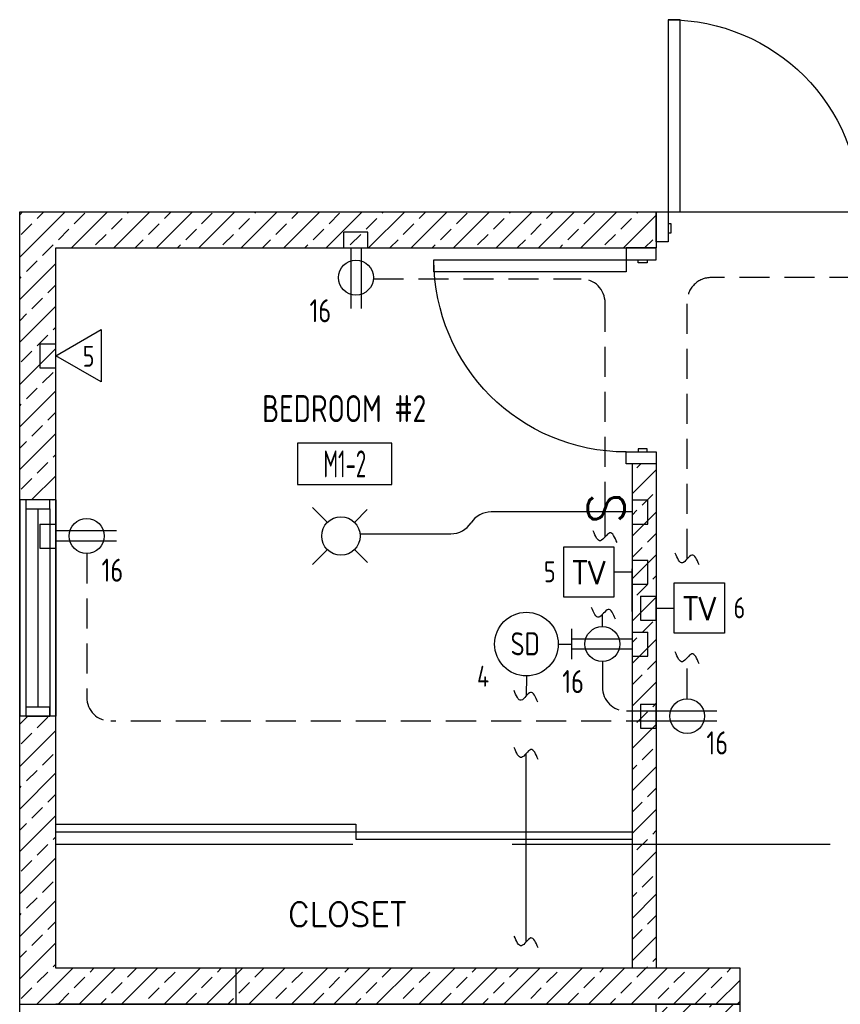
# Model space of a CAD drawing. Header units: inches. Extents: x 23373 to 33923, y 1540 to 5670.
# Tile 65 of 106: x 30103 to 30240, y 2706 to 2870. Entities that reach past the tile are written whole.
import ezdxf
from ezdxf.enums import TextEntityAlignment as Align

# ---------------------------------------------------------------- set-up
doc = ezdxf.new("R2010")
doc.units = ezdxf.units.IN
doc.header["$LTSCALE"] = 2
doc.header["$MEASUREMENT"] = 0
doc.linetypes.add('DASHED', pattern=[0.75, 0.5, -0.25])
doc.linetypes.add('HIDDEN', pattern=[0.375, 0.25, -0.125])
doc.layers.get('0').update_dxf_attribs({"color": 8, "linetype": 'CONTINUOUS'})
for name, color, linetype in [('a-door', 8, 'CONTINUOUS'), ('eeCtvDist', 5, 'CONTINUOUS'), ('eeFaDist', 4, 'CONTINUOUS'), ('eeLight-LINE', 5, 'CONTINUOUS'), ('eeLightDist', 200, 'CONTINUOUS'), ('eeLightSwitches', 200, 'CONTINUOUS'), ('eeRecepDist', 120, 'CONTINUOUS'), ('eeRecepLINE', 120, 'HIDDEN'), ('eeTelDist', 5, 'CONTINUOUS'), ('G-SYMB', 1, 'CONTINUOUS'), ('Hatch-ExisWalls', 123, 'CONTINUOUS'), ('roof', 8, 'DASHED'), ('TEXT', 2, 'CONTINUOUS'), ('Walls', 1, 'CONTINUOUS')]:
    doc.layers.add(name, color=color, linetype=linetype)
doc.styles.add('100-48', font='archstyl.shx', dxfattribs={"width": 0.9, "height": 4.8})
doc.styles.add('MED', font='archstyl.shx', dxfattribs={"width": 0.8, "height": 0.125})
doc.styles.get("Standard").update_dxf_attribs({"font": 'simplex.shx'})
pattern_1 = [(45, (481.9546, 1.625), (-3.5355339, 3.5355339), []), (45, (485.49, 1.625), (-3.5355339, 3.5355339), [2.5, -1.25])]

# ---------------------------------------------------------------- blocks, each defined once
blk = doc.blocks.new('AINC-ROOMID')
at = {"layer": 'G-SYMB'}
blk.add_lwpolyline([(-0.2473, -0.3519), (0.2533, -0.3519), (0.2533, -0.1607), (-0.2473, -0.1607)], close=True, dxfattribs=at)
at = {"layer": 'G-SYMB', "color": 4, "linetype": 'Continuous', "style": 'MED', "oblique": -180, "text_generation_flag": 6}
for tag, p in [('%%UROOM-ID', (0, 0.2093)), ('%%USPAN', (0, 0))]:
    blk.add_attdef(tag, text='', height=0.125, rotation=180, dxfattribs=at).set_placement(p, align=Align.MIDDLE)
at = {"layer": 'G-SYMB', "color": 4, "linetype": 'Continuous', "style": 'MED', "text_generation_flag": 6, "width": 0.75}
blk.add_attdef('R-NUM', text='', height=0.125, rotation=180, dxfattribs=at).set_placement((0.003, -0.2563), align=Align.MIDDLE)
blk = doc.blocks.new('Recep-1')
at = {"layer": 'eeRecepDist', "linetype": 'Continuous'}
for p, q in [((0, 0.0176), (0.2108, 0.0176)), ((0, -0.0176), (0.2108, -0.0176))]:
    blk.add_line(p, q, dxfattribs=at)
blk.add_circle((0.1032, 0), 0.0606, dxfattribs=at)
blk = doc.blocks.new('TEL-OUT')
at = {"layer": 'eeTelDist', "linetype": 'ByBlock'}
for p, q in [((0, 0), (0.1574, 0.0909)), ((0.1574, 0.0909), (0.1574, -0.0909)), ((0.1574, -0.0909), (0, 0))]:
    blk.add_line(p, q, dxfattribs=at)
at = {"layer": 'eeTelDist'}
blk.add_line((0, -0.0725), (0, 0.0725), dxfattribs=at)
blk = doc.blocks.new('Smoke-Dt')
at = {"layer": 'eeFaDist'}
blk.add_circle((0, 0), 0.1104, dxfattribs=at)
at = {"layer": 'eeFaDist', "style": '100-48', "width": 0.9}
blk.add_text('SD', height=0.08, dxfattribs=at).set_placement((-0.0548, -0.0391))
blk = doc.blocks.new('SP-SW')
at = {"layer": 'eeLightSwitches', "linetype": 'ByBlock'}
blk.add_line((0, 0), (0, 0.1873), dxfattribs=at)
blk.add_text('S', height=0.1272, dxfattribs=at).set_placement((-0.0418, 0.0268))
blk = doc.blocks.new('CEIL-LGT')
at = {"layer": 'eeLightDist', "linetype": 'ByBlock'}
for p, q in [((-0.0477, 0.0477), (-0.0991, 0.0991)), ((0.047, 0.047), (0.0916, 0.0916)), ((-0.047, -0.047), (-0.0987, -0.0987)), ((0.0477, -0.0477), (0.0918, -0.0918))]:
    blk.add_line(p, q, dxfattribs=at)
blk.add_circle((0, 0), 0.0667, dxfattribs=at)
blk = doc.blocks.new('CAJA 4X4 RECEPT')
at = {"layer": 'eeRecepDist', "color": 9}
for p, q in [((24134, 2831.23), (24130, 2831.23)), ((24130, 2828.61), (24130, 2831.23)), ((24134, 2828.61), (24134, 2831.23)), ((24130, 2828.61), (24134, 2828.61))]:
    blk.add_line(p, q, dxfattribs=at)
blk = doc.blocks.new('CAJA 4X4 LUCES')
at = {"layer": 'eeLight-LINE', "color": 8, "ltscale": 2}
for p, q in [((24065.99, 2814.84), (24061.99, 2814.84)), ((24061.99, 2812.21), (24061.99, 2814.84)), ((24065.99, 2812.21), (24065.99, 2814.84)), ((24061.99, 2812.21), (24065.99, 2812.21))]:
    blk.add_line(p, q, dxfattribs=at)

msp = doc.modelspace()

# ---------------------------------------------------------------- hatches: boundary and pattern name
at = {"layer": 'Hatch-ExisWalls'}
h = msp.add_hatch(dxfattribs=at)
h.set_pattern_fill('ANSI33', color=8, scale=20)
h.set_pattern_definition(pattern_1)
h.paths.add_polyline_path([(30109.29106556, 2832.23417149), (30175.38376347, 2832.23417149), (30175.38376347, 2838.23417149), (30103.29106556, 2838.23417149), (30103.29106556, 2790.23417149), (30109.29106556, 2790.23417149)])
h.paths.add_polyline_path([(30109.29106556, 2754.23417149), (30103.29106556, 2754.23417149), (30103.29106556, 2706.23417149), (30139.29106556, 2706.23417149), (30139.29106556, 2712.23417149), (30109.29106556, 2712.23417149)])
h.paths.add_polyline_path([(30403.29106556, 2838.23417149), (30367.29106556, 2838.23417149), (30367.29106556, 2832.23417149), (30397.29106556, 2832.23417149), (30397.29106556, 2754.23417149), (30403.29106556, 2754.23417149)])
h.paths.add_polyline_path([(30403.29106556, 2754.23417149), (30397.29106556, 2754.23417149), (30397.29106556, 2712.23417149), (30367.29106556, 2712.23417149), (30367.29106556, 2706.23417149), (30403.29106556, 2706.23417149)])
h = msp.add_hatch(dxfattribs=at)
h.set_pattern_fill('ANSI33', color=8, scale=20)
h.set_pattern_definition(pattern_1)
h.paths.add_polyline_path([(30209.29106556, 2838.23417149), (30175.29106556, 2838.23417149), (30175.29106556, 2832.23417149), (30209.29106556, 2832.23417149)])
h.paths.add_polyline_path([(30366.84685365, 2838.23417149), (30245.29106556, 2838.23417149), (30245.29106556, 2832.23417149), (30366.84685365, 2832.23417149)])
h = msp.add_hatch(dxfattribs=at)
h.set_pattern_fill('ANSI33', color=8, scale=20)
h.set_pattern_definition(pattern_1)
h.paths.add_polyline_path([(30209.29106556, 2796.23417149), (30205.29106556, 2796.23417149), (30205.29106556, 2712.23417149), (30209.29106556, 2712.23417149)])
h = msp.add_hatch(dxfattribs=at)
h.set_pattern_fill('ANSI33', color=8, scale=20)
h.set_pattern_definition(pattern_1)
h.paths.add_polyline_path([(30223.29106556, 2712.23417149), (30139.29106556, 2712.23417149), (30139.29106556, 2706.23417149), (30223.29106556, 2706.23417149)])
h = msp.add_hatch(dxfattribs=at)
h.set_pattern_fill('ANSI33', color=8, scale=20)
h.set_pattern_definition([(45, (964.291, -155.3547), (-3.5355339, 3.5355339), []), (45, (967.8267, -155.3547), (-3.5355339, 3.5355339), [2.5, -1.25])])
h.paths.add_polyline_path([(30223.29106556, 2706.23417237), (30209.29106556, 2706.23417237), (30209.29106556, 2700.23417237), (30223.29106556, 2700.23417237)])

# ---------------------------------------------------------------- linework, layer by layer
at = {"color": 1}
msp.add_line((30209.29106556, 2838.23417149), (30245.29106556, 2838.23417149), dxfattribs=at)
at = {"layer": 'a-door'}
for p, q in [((30103.29106556, 2790.23417149), (30103.29106689, 2754.23417149)), ((30109.29106556, 2790.23417149), (30109.29106556, 2754.23417149)), ((30104.29106556, 2788.73417149), (30104.29106556, 2754.23417349)), ((30106.29106556, 2788.73417149), (30106.29106556, 2755.73417349)), ((30108.29106556, 2788.73417149), (30108.29106556, 2754.23417349))]:
    msp.add_line(p, q, dxfattribs=at)
at = {"layer": 'a-door', "linetype": 'Continuous', "lineweight": -3}
for p, q in [((30109.29106556, 2736.23417149), (30159.29106556, 2736.23417149)), ((30159.29106556, 2736.23417149), (30159.29106556, 2733.73417149)), ((30109.29106556, 2734.98417149), (30205.29106556, 2734.98417149)), ((30159.29106556, 2733.73417149), (30205.29106556, 2733.73417149))]:
    msp.add_line(p, q, dxfattribs=at)
for points in [[(30211.29106556, 2838.23417149), (30213.29106556, 2838.23417149), (30213.29106556, 2870.23417149), (30211.29106556, 2870.23417149)], [(30211.29106556, 2833.23417149), (30209.29106556, 2833.23417149), (30209.29106556, 2838.23417149), (30211.29106556, 2838.23417149)], [(30211.29106556, 2834.73417149), (30211.79106556, 2834.73417149), (30211.79106556, 2836.23417149), (30211.29106556, 2836.23417149)], [(30209.29106556, 2830.23417149), (30209.29106556, 2832.23417149), (30204.29106556, 2832.23417149), (30204.29106556, 2830.23417149)], [(30204.29106556, 2830.23417149), (30204.29106556, 2828.23417149), (30172.29106556, 2828.23417149), (30172.29106556, 2830.23417149)], [(30207.79106556, 2830.23417149), (30207.79106556, 2829.73417149), (30206.29106556, 2829.73417149), (30206.29106556, 2830.23417149)], [(30209.29106556, 2798.23417149), (30209.29106556, 2796.23417149), (30204.29106556, 2796.23417149), (30204.29106556, 2798.23417149)], [(30207.79106556, 2798.23417149), (30207.79106556, 2798.73417149), (30206.29106556, 2798.73417149), (30206.29106556, 2798.23417149)]]:
    msp.add_lwpolyline(points, close=True, dxfattribs=at)
at = {"layer": 'a-door'}
for points in [[(30104.29106556, 2790.23417149), (30104.29106556, 2788.73417149), (30108.29106556, 2788.73417149), (30108.29106556, 2790.23417149)], [(30104.29106556, 2755.73417349), (30104.29106556, 2754.23417349), (30108.29106556, 2754.23417349), (30108.29106556, 2755.73417349)]]:
    msp.add_lwpolyline(points, close=True, dxfattribs=at)
at = {"layer": 'a-door', "linetype": 'Continuous', "lineweight": -3, "extrusion": (0, 0, -1)}
for centre, start, end in [((-30211.29106556, 2838.23417149), 90, 180), ((-30204.29106556, 2830.23417149), 270, 0)]:
    msp.add_arc(centre, 32, start, end, dxfattribs=at)
at = {"layer": 'eeCtvDist', "linetype": 'ByBlock'}
for p, q in [((30193.88890999, 2782.42133532), (30202.26323765, 2782.42133532)), ((30193.88890999, 2774.04700765), (30193.88890999, 2782.42133532)), ((30202.26323765, 2782.42133532), (30202.26323765, 2774.04700765)), ((30205.29106556, 2778.23417149), (30202.26323765, 2778.23417149)), ((30205.29106556, 2771.68331433), (30205.29106556, 2778.7850282)), ((30209.29106556, 2775.78502842), (30209.29106556, 2768.68331456)), ((30212.31808366, 2776.42133532), (30220.69241133, 2776.42133532)), ((30212.31808366, 2768.04700765), (30212.31808366, 2776.42133532)), ((30220.69241133, 2776.42133532), (30220.69241133, 2768.04700765)), ((30202.26323765, 2774.04700765), (30193.88890999, 2774.04700765)), ((30209.29106556, 2772.23417149), (30212.31889347, 2772.23417149)), ((30220.69241133, 2768.04700765), (30212.31808366, 2768.04700765))]:
    msp.add_line(p, q, dxfattribs=at)
at = {"layer": 'eeFaDist'}
for p, q in [((30195.17103378, 2768.75598601), (30195.17103378, 2763.71333978)), ((30192.98238524, 2766.2346629), (30195.17103378, 2766.2346629))]:
    msp.add_line(p, q, dxfattribs=at)
at = {"layer": 'eeFaDist', "ltscale": 10}
msp.add_line((30187.68204049, 2760.93431814), (30187.61833755, 2757.55970305), dxfattribs=at)
at = {"layer": 'eeFaDist', "ltscale": 2}
msp.add_line((30187.63871793, 2716.60581976), (30187.63871793, 2748.00159917), dxfattribs=at)
at = {"layer": 'eeFaDist', "ltscale": 10}
for points in [[(30189.57683208, 2756.56012085), (30188.37244559, 2758.18831662), (30186.82258695, 2756.8846654), (30185.61820046, 2758.51286117)], [(30189.61803645, 2747.03276014), (30188.41364996, 2748.66095592), (30186.86379133, 2747.35730469), (30185.65940484, 2748.98550047)], [(30189.61803645, 2715.65094728), (30188.41364996, 2717.27914306), (30186.86379133, 2715.97549183), (30185.65940484, 2717.60368761)]]:
    msp.add_spline(points, degree=3, dxfattribs=at)
at = {"layer": 'eeLight-LINE', "ltscale": 10}
for p, q in [((30196.29933562, 2788.23417149), (30181.80998541, 2788.23417149)), ((30159.96899785, 2784.60933217), (30175.11237621, 2784.60933217))]:
    msp.add_line(p, q, dxfattribs=at)
for centre, start, end in [((30181.80998541, 2784.23417149), 90, 146.8457374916), ((30175.11237621, 2788.60933217), 270, 326.8457374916)]:
    msp.add_arc(centre, 4, start, end, dxfattribs=at)
at = {"layer": 'eeRecepLINE', "ltscale": 10}
for p, q in [((30162.19121006, 2827.06929059), (30196.79522666, 2827.0690651)), ((30250.67738562, 2827.28023521), (30218.45671405, 2827.28038985)), ((30200.79520059, 2788.23417149), (30200.79520059, 2823.0690651)), ((30214.45669485, 2780.41563033), (30214.45669485, 2823.28038985)), ((30200.79520059, 2784.10747928), (30200.79520059, 2788.23417149)), ((30114.45614159, 2781.3264193), (30114.45614159, 2757.39083551)), ((30200.33666307, 2769.14192368), (30200.33666307, 2771.15059867)), ((30214.45655684, 2757.14143227), (30214.45669485, 2763.94659544)), ((30200.33606883, 2763.3264193), (30200.33611905, 2759.07746019)), ((30209.29106556, 2755.07750747), (30204.33611905, 2755.07750747)), ((30209.29106556, 2753.39083551), (30118.45614159, 2753.39083551))]:
    msp.add_line(p, q, dxfattribs=at)
for centre, start, end in [((30196.79520059, 2823.0690651), 0, 89.9996266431), ((30218.45669485, 2823.28038985), 89.999725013, 180), ((30204.33611905, 2759.07750747), 180.0006772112, 270), ((30118.45614159, 2757.39083551), 180, 270)]:
    msp.add_arc(centre, 4, start, end, dxfattribs=at)
at = {"layer": 'eeRecepLINE', "linetype": 'Continuous'}
for points in [[(30202.77451912, 2783.13111214), (30201.57013262, 2784.75930792), (30200.02027399, 2783.45565669), (30198.8158875, 2785.08385247)], [(30216.43601338, 2779.43926319), (30215.23162688, 2781.06745897), (30213.68176825, 2779.76380774), (30212.47738176, 2781.39200352)], [(30202.50544697, 2770.38121106), (30201.30106048, 2772.00940684), (30199.75120184, 2770.70575561), (30198.54681535, 2772.33395138)], [(30216.43601338, 2762.9702283), (30215.23162688, 2764.59842408), (30213.68176825, 2763.29477285), (30212.47738176, 2764.92296863)]]:
    msp.add_spline(points, degree=3, dxfattribs=at)
at = {"layer": 'roof', "ltscale": 53}
msp.add_line((30397.29106556, 2732.8460427), (30109.29106556, 2732.8460427), dxfattribs=at)
at = {"layer": 'Walls'}
for p, q in [((30103.29106556, 2838.23417149), (30209.29106556, 2838.23417149)), ((30103.29106556, 2706.23417149), (30103.29106556, 2838.23417149)), ((30209.29106556, 2838.23417149), (30209.29106556, 2832.23417149)), ((30109.29106556, 2832.23417149), (30209.29106556, 2832.23417149)), ((30109.29106556, 2712.23417149), (30109.29106556, 2832.23417149)), ((30205.29106556, 2796.23417149), (30205.29106556, 2712.23417149)), ((30209.29106556, 2796.23417149), (30209.29106556, 2712.23417149)), ((30109.29106556, 2790.23417149), (30103.29106556, 2790.23417149)), ((30109.29106556, 2754.23417149), (30103.29106689, 2754.23417149)), ((30223.29106556, 2712.23417149), (30109.29106556, 2712.23417149)), ((30139.29106556, 2712.23417149), (30139.29106556, 2706.23417149)), ((30223.29106556, 2706.23417237), (30223.29106556, 2712.23417237)), ((30103.29106556, 2706.23417149), (30223.29106556, 2706.23417149)), ((30103.29106556, 2454.0282288), (30103.29106556, 2706.23417149)), ((30223.29106556, 2706.23417237), (30109.29106556, 2706.23417237)), ((30209.29106556, 2640.23417149), (30209.29106556, 2706.23417149)), ((30223.29106556, 2700.23417237), (30223.29106556, 2706.23417237)), ((30223.29106556, 2700.23417237), (30223.29106556, 2706.23417237))]:
    msp.add_line(p, q, dxfattribs=at)

# ---------------------------------------------------------------- block references
ref = msp.add_blockref('AINC-ROOMID', (30157.3376623, 2805.46263159), dxfattribs=dict(xscale=31.40809428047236, yscale=35.94597718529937, zscale=31.40809428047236))
ref.add_attrib('%%USPAN', 'BEDROOM #2', dxfattribs={"layer": 'G-SYMB', "color": 4, "linetype": 'Continuous', "height": 4.493247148, "rotation": 180, "style": 'MED', "text_generation_flag": 6, "width": 0.873758}).set_placement((30157.3376623, 2805.46263159), align=Align.MIDDLE)
ref.add_attrib('R-NUM', 'M1-2', dxfattribs={"layer": 'G-SYMB', "color": 4, "linetype": 'Continuous', "height": 4.493247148, "rotation": 180, "style": 'MED', "text_generation_flag": 6, "width": 0.655319}).set_placement((30157.43113206, 2796.24968684), align=Align.MIDDLE)
at = {"layer": 'eeFaDist', "xscale": 48, "yscale": 48, "zscale": 48}
msp.add_blockref('Smoke-Dt', (30187.68204049, 2766.2346629), dxfattribs=at)
at = {"layer": 'eeLight-LINE', "rotation": 270}
for p in [(27294.45491588, 26878.25262866), (27393.07991588, 26852.22378548)]:
    msp.add_blockref('CAJA 4X4 LUCES', p, dxfattribs=at)
at = {"layer": 'eeLightDist', "xscale": 48, "yscale": 48, "zscale": 48}
msp.add_blockref('CEIL-LGT', (30156.79106556, 2784.23417149), dxfattribs=at)
at = {"layer": 'eeLightSwitches', "xscale": 48, "yscale": 48, "zscale": 48, "rotation": 90}
msp.add_blockref('SP-SW', (30205.29106556, 2788.23417149), dxfattribs=at)
at = {"layer": 'eeRecepDist'}
msp.add_blockref('CAJA 4X4 RECEPT', (6027.29252223, 3.62500044), dxfattribs=at)
at = {"layer": 'eeRecepDist', "xscale": 48, "yscale": 48, "zscale": 48}
for p, rotation in [((30159.29153692, 2832.23409126), 269.9945491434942), ((30119.41101712, 2784.23370013), 179.9945491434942), ((30205.29098533, 2766.23370013), 179.9945491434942), ((30219.41101712, 2754.23320871), 179.9945491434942)]:
    msp.add_blockref('Recep-1', p, dxfattribs=dict(at, rotation=rotation))
at = {"layer": 'eeRecepDist', "rotation": 270}
for p in [(27278.05689452, 26916.23271482), (27376.68189452, 26910.23271482), (27378.05689452, 26904.23271482), (27376.68189452, 26898.23271482), (27378.05689452, 26886.23271482)]:
    msp.add_blockref('CAJA 4X4 RECEPT', p, dxfattribs=at)
at = {"layer": 'eeTelDist', "xscale": 48, "yscale": 48, "zscale": 48}
msp.add_blockref('TEL-OUT', (30109.29106556, 2814.26301467), dxfattribs=at)

# ---------------------------------------------------------------- texts
at = {"layer": 'eeCtvDist', "color": 4, "style": '100-48', "width": 0.9}
for s, p in [('5', (30113.78767115, 2812.42344765)), ('5', (30190.60691029, 2776.53616942)), ('6', (30222.19644678, 2770.5361606)), ('4', (30179.45976694, 2759.13219734))]:
    msp.add_text(s, height=3.48769622, dxfattribs=at).set_placement(p)
at = {"layer": 'eeCtvDist', "color": 4, "linetype": 'ByBlock'}
for p in [(30198.08009812, 2776.19525335), (30216.50927179, 2770.19525335)]:
    msp.add_text('TV', height=3.84, dxfattribs=at).set_placement(p, align=Align.CENTER)
at = {"layer": 'eeRecepDist', "style": '100-48', "width": 0.9}
for p in [(30151.56021109, 2819.83903362), (30116.92259574, 2776.61828813), (30193.65388093, 2758.06897111), (30217.67171321, 2747.85204111)]:
    msp.add_text('16', height=3.84, dxfattribs=at).set_placement(p)
at = {"layer": 'TEXT', "color": 2, "insert": (30147.9867583, 2723.2232501), "char_height": 4.0006921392, "width": 137.254255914, "attachment_point": 1}
msp.add_mtext('{\\Fromans|c0;CLOSET}', dxfattribs=at)

doc.saveas('drawing.dxf')
